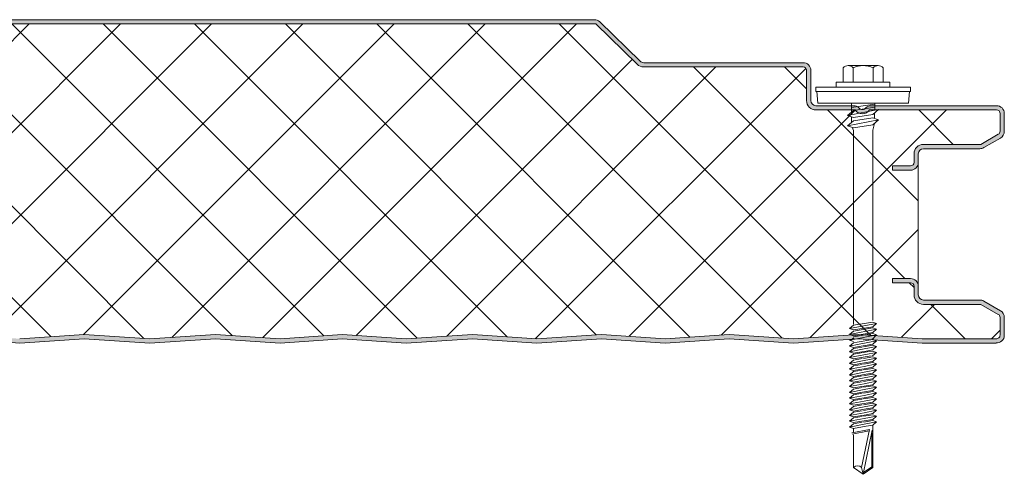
# Model space of a CAD drawing. Header units: millimetres. Extents: x 8144 to 16359, y -3714 to 2748.
# Tile 7 of 10: x 9055 to 9284, y -3180 to -3074. Entities that reach past the tile are written whole.
import ezdxf

# ---------------------------------------------------------------- set-up
doc = ezdxf.new("R2010")
doc.units = ezdxf.units.MM
doc.layers.add('A-DETL-GENF', color=92, linetype='Continuous', lineweight=13)

# ---------------------------------------------------------------- blocks, each defined once
blk = doc.blocks.new('HFX 1000 - 3 RIB - SATINLINE - HFX 1000 75mm - 3 RIB - SATINLINE-4460901-ALL PANELS 6')
at = {"layer": 'A-DETL-GENF'}
h = blk.add_hatch(color=256, dxfattribs=at)
h.paths.add_polyline_path([(259.08, -0.04), (274.65, 0.99), (289.57, -0.01), (304.01, 0.96), (318.87, -0.04), (334.37, 0.99), (349.28, -0.01), (364.37, 0.99), (379.14, 0), (394.09, 0.99), (409.35, -0.03), (424.14, 0.96), (439, -0.04), (454.51, 0.99), (469.83, 0.02), (484.51, 0.99), (499.28, 0), (514.23, 0.99), (529.14, -0.01), (544.51, 0.97), (559.42, -0.03), (575.07, 0.97), (589.7, -0.01), (604.16, 0.96), (619.08, -0.04), (634.65, 0.99), (649.57, -0.01), (664.15, 0.95), (679.1, -0.02), (694.65, 0.97), (709.56, 0.01), (724.65, 0.97), (739.14, 0), (754.37, 0.97), (769, -0.01), (784.37, 0.97), (799.28, -0.03), (814.65, 0.99), (829.57, -0.01), (844.01, 0.96), (858.87, -0.04), (874.37, 0.99), (889.28, -0.01), (904.37, 0.99), (919.22, 0.01), (934.33, 0.98), (949, -0.01), (964.09, 0.99), (978.9, 0), (996.6, 0.05), (997, 0.19), (997.27, 0.34), (997.57, 0.63), (997.82, 1), (997.96, 1.43), (998, 1.8), (998, 5.96), (997.9, 6.52), (997.76, 6.86), (997.48, 7.23), (997, 7.57), (993.22, 9.75), (992.72, 9.94), (992.32, 9.99), (978.89, 10.04), (978.6, 10.16), (978.35, 10.35), (978.16, 10.59), (978.04, 10.88), (978, 11.19), (978, 13.19), (977.94, 13.66), (977.76, 14.09), (977.48, 14.47), (977, 14.79), (976.67, 14.93), (975.92, 14.99), (972, 14.99), (972, 13.99), (976.41, 13.97), (976.77, 13.76), (976.98, 13.4), (977, 13.19), (977, 11.19), (977.08, 10.63), (977.3, 10.09), (977.65, 9.64), (978.1, 9.29), (978.63, 9.07), (979.2, 8.99), (992.54, 8.99), (996.77, 6.52), (996.98, 6.16), (997, 5.96), (996.98, 1.61), (996.8, 1.27), (996.49, 1.05), (996.12, 1), (978.1, 1.05), (964, 2), (948.86, 1), (934, 2), (919.14, 1), (904.28, 2), (889.28, 0.99), (874.28, 2), (858.45, 0.99), (844.01, 1.96), (829.57, 0.99), (814.57, 2), (799, 0.99), (784, 2), (768.86, 1), (754, 2), (739.14, 1), (724.28, 2), (709.14, 1), (694.28, 2), (678.45, 0.99), (663.59, 1.94), (649.57, 0.99), (634.57, 2), (618.87, 0.97), (604.14, 1.96), (589.7, 0.99), (574.7, 2), (559.14, 0.99), (544.14, 2), (529, 1), (514.14, 2), (499.28, 1), (484.42, 2), (469.28, 1), (454.42, 2), (438.94, 0.97), (424.14, 1.96), (409, 0.99), (394, 2), (379.14, 1), (364.28, 2), (349.28, 0.99), (334.28, 2), (318.45, 0.99), (304.01, 1.96), (289.57, 0.99), (274.57, 2), (259.08, 0.96), (244.14, 1.96), (229.7, 0.99), (214.7, 2), (199.14, 0.99), (184.14, 2), (169.14, 0.99), (154.14, 2), (139.28, 1), (124.42, 2), (109.42, 0.99), (94.42, 2), (78.94, 0.97), (64.14, 1.96), (48.97, 1), (34, 2), (19.11, 1), (1.59, 1.02), (1.23, 1.23), (1.03, 1.59), (1, 1.8), (1, 9.3), (0.93, 9.86), (0.71, 10.4), (0.36, 10.85), (-0.1, 11.2), (-0.63, 11.42), (-1.2, 11.5), (-20.41, 11.52), (-20.77, 11.73), (-20.97, 12.09), (-21, 12.3), (-20.97, 13.4), (-20.77, 13.76), (-20.41, 13.97), (-20.2, 14), (-16, 14), (-16, 15), (-20.41, 14.97), (-20.67, 14.93), (-21.1, 14.75), (-21.47, 14.47), (-21.76, 14.1), (-21.94, 13.66), (-22, 13.2), (-22, 12.3), (-21.9, 11.73), (-21.76, 11.4), (-21.47, 11.02), (-21, 10.7), (-20.67, 10.56), (-20.2, 10.5), (-0.89, 10.45), (-0.6, 10.33), (-0.35, 10.14), (-0.16, 9.9), (-0.04, 9.61), (0, 8.9), (0, 1.8), (0.06, 1.33), (0.36, 0.75), (0.53, 0.52), (1, 0.2), (1.33, 0.06), (1.8, 0), (19.53, 0.02), (34.05, 1), (49.35, -0.03), (64.14, 0.96), (79, -0.04), (94.51, 0.99), (109.42, -0.01), (124.51, 0.99), (139.28, 0), (154.23, 0.99), (169.14, -0.01), (184.51, 0.97), (199.54, -0.02), (215.07, 0.97), (229.7, -0.01), (244.16, 0.96)])
h.paths.add_polyline_path([(972, 40.19), (976.2, 40.19), (976.67, 40.25), (977.1, 40.43), (977.48, 40.72), (977.76, 41.09), (977.94, 41.52), (978, 41.99), (978.04, 44.3), (978.16, 44.59), (978.35, 44.84), (978.63, 45.04), (978.89, 45.15), (979.2, 45.19), (992.72, 45.24), (992.79, 45.25), (993.22, 45.43), (997.1, 47.67), (997.48, 47.96), (997.76, 48.33), (997.94, 48.76), (998, 49.23), (998, 53.39), (997.94, 53.86), (997.76, 54.29), (997.48, 54.66), (997, 54.99), (996.6, 55.14), (996.13, 55.19), (966.68, 55.14), (966.6, 55.13), (966.18, 54.96), (965.23, 54.31), (964.77, 54.31), (964.36, 54.52), (964.2, 54.69), (963.65, 55.03), (963.41, 55.13), (962.95, 55.19), (953.89, 55.23), (953.6, 55.35), (953.35, 55.54), (953.16, 55.79), (953.04, 56.08), (953, 56.39), (953, 63.39), (952.94, 63.86), (952.65, 64.44), (952.48, 64.66), (952, 64.99), (951.67, 65.13), (950.84, 65.19), (913.85, 65.23), (913.43, 65.44), (913.07, 65.77), (903.67, 74.87), (903.47, 74.99), (902.99, 75.15), (902.66, 75.19), (702.34, 75.15), (702.2, 75.13), (701.61, 74.83), (701.41, 74.68), (691.73, 65.33), (691.48, 65.23), (691.12, 65.19), (663.85, 65.23), (663.56, 65.35), (663.05, 65.79), (653.61, 74.91), (653.52, 74.97), (652.99, 75.15), (652.66, 75.19), (452.34, 75.15), (452.21, 75.13), (451.64, 74.85), (451.41, 74.68), (441.74, 65.33), (441.46, 65.23), (441.18, 65.19), (413.85, 65.23), (413.56, 65.35), (413.07, 65.77), (403.65, 74.88), (403.43, 75.01), (402.99, 75.15), (402.67, 75.19), (202.34, 75.15), (202.02, 75.05), (201.66, 74.87), (201.41, 74.68), (191.74, 65.33), (191.29, 65.2), (191.18, 65.19), (163.85, 65.23), (163.57, 65.35), (163.07, 65.77), (153.59, 74.93), (153.47, 74.99), (152.99, 75.15), (152.67, 75.19), (-47.66, 75.15), (-47.79, 75.13), (-48.22, 74.96), (-48.7, 74.58), (-55.75, 67.64), (-55.95, 67.11), (-55.99, 66.93), (-55.95, 66.44), (-55.88, 66.19), (-55.7, 65.86), (-55.44, 65.58), (-55.13, 65.37), (-54.77, 65.23), (-54.4, 65.19), (-26.2, 65.14), (-0.56, 57.27), (-0.33, 57.09), (-0.15, 56.84), (-0.04, 56.56), (0, 56.26), (-0.04, 46.08), (-0.16, 45.79), (-0.35, 45.54), (-0.63, 45.34), (-0.89, 45.23), (-1.2, 45.19), (-20.41, 45.16), (-20.67, 45.13), (-21.1, 44.95), (-21.47, 44.66), (-21.8, 44.19), (-21.94, 43.86), (-22, 43.39), (-22, 41.99), (-21.94, 41.52), (-21.76, 41.09), (-21.47, 40.72), (-21.1, 40.43), (-20.67, 40.25), (-20.2, 40.19), (-16, 40.19), (-16, 41.19), (-20.41, 41.22), (-20.77, 41.42), (-20.97, 41.78), (-21, 41.99), (-20.97, 43.6), (-20.77, 43.96), (-20.41, 44.16), (-20.2, 44.19), (-1.2, 44.19), (-0.63, 44.26), (-0.1, 44.48), (0.36, 44.83), (0.71, 45.29), (0.93, 45.82), (1, 46.39), (1, 56.26), (0.93, 56.81), (0.72, 57.33), (0.39, 57.78), (-0.05, 58.13), (-0.56, 58.36), (-26.2, 66.19), (-54.54, 66.21), (-54.82, 66.36), (-54.97, 66.61), (-54.99, 66.86), (-54.88, 67.13), (-54.67, 67.36), (-47.66, 74.19), (152.99, 74.19), (162.62, 64.81), (163.07, 64.47), (163.6, 64.26), (164.16, 64.19), (191.18, 64.19), (191.74, 64.26), (192.26, 64.47), (192.71, 64.81), (202.34, 74.19), (402.99, 74.19), (412.62, 64.81), (413.07, 64.47), (413.59, 64.26), (414.15, 64.19), (441.18, 64.19), (441.74, 64.26), (442.26, 64.47), (442.71, 64.81), (452.34, 74.19), (652.99, 74.19), (662.62, 64.81), (663.07, 64.47), (663.59, 64.26), (664.15, 64.19), (691.17, 64.19), (691.73, 64.26), (692.26, 64.47), (692.71, 64.81), (702.34, 74.19), (902.99, 74.19), (912.62, 64.81), (913.07, 64.47), (913.59, 64.26), (914.15, 64.19), (951.41, 64.16), (951.77, 63.96), (951.98, 63.6), (952, 63.39), (952, 56.39), (952.08, 55.82), (952.3, 55.29), (952.65, 54.83), (953.1, 54.48), (953.63, 54.26), (954.2, 54.19), (963.33, 54.19), (963.65, 53.81), (964.05, 53.52), (964.51, 53.34), (965, 53.28), (965.67, 53.42), (965.95, 53.52), (966.36, 53.81), (966.68, 54.19), (996.41, 54.16), (996.77, 53.96), (996.98, 53.6), (997, 53.39), (996.98, 49.02), (996.77, 48.66), (996.6, 48.54), (992.54, 46.19), (979.2, 46.19), (978.63, 46.11), (978.1, 45.9), (977.65, 45.55), (977.3, 45.09), (977.08, 44.56), (977, 43.99), (976.98, 41.78), (976.77, 41.42), (976.41, 41.22), (976.2, 41.19), (972, 41.19), (972, 40.25)])
h = blk.add_hatch(dxfattribs=at)
h.set_pattern_fill('FP_2', color=256, style=0, pattern_type=2)
h.set_pattern_definition([(45, (-8286.296, 3149.125), (-10.606602, 10.606602), []), (135, (-8286.296, 3149.125), (-10.606602, -10.606602), [])])
h.paths.add_polyline_path([(259.08, 0.96), (274.57, 2), (289.57, 0.99), (304.01, 1.96), (318.87, 0.96), (334.28, 2), (349.28, 0.99), (364.28, 2), (379.14, 1), (394, 2), (409.35, 0.97), (424.14, 1.96), (439, 0.96), (454.42, 2), (469.42, 0.99), (484.42, 2), (499.28, 1), (514.14, 2), (529.14, 0.99), (544.14, 2), (559.42, 0.97), (574.7, 2), (589.7, 0.99), (604.14, 1.96), (619.08, 0.96), (634.57, 2), (649.57, 0.99), (664.01, 1.96), (678.87, 0.96), (694.28, 2), (709.28, 0.99), (724.28, 2), (739.14, 1), (754, 2), (769, 0.99), (784, 2), (799.28, 0.97), (814.57, 2), (829.57, 0.99), (844.01, 1.96), (858.87, 0.96), (874.28, 2), (889.28, 0.99), (904.28, 2), (919.14, 1), (934, 2), (949, 0.99), (964, 2), (978.9, 1), (996.49, 1.05), (996.8, 1.27), (996.91, 1.43), (997, 1.8), (997, 5.96), (996.9, 6.36), (996.6, 6.65), (992.54, 8.99), (979.2, 8.99), (978.63, 9.07), (978.1, 9.29), (977.65, 9.64), (977.3, 10.09), (977.08, 10.63), (977, 11.19), (977, 13.19), (976.9, 13.59), (976.6, 13.89), (976.2, 13.99), (972, 13.99), (972, 14.99), (976.2, 14.99), (976.67, 14.93), (977.1, 14.75), (977.48, 14.47), (977.76, 14.09), (977.94, 13.66), (978, 13.19), (978, 41.99), (977.94, 41.52), (977.76, 41.09), (977.48, 40.72), (977.1, 40.43), (976.67, 40.25), (976.2, 40.19), (972, 40.19), (972, 41.19), (976.41, 41.22), (976.77, 41.42), (976.9, 41.59), (977, 41.99), (977, 43.99), (977.08, 44.56), (977.3, 45.09), (977.65, 45.55), (978.1, 45.9), (978.63, 46.11), (979.2, 46.19), (992.54, 46.19), (996.77, 48.66), (996.9, 48.83), (997, 49.23), (997, 53.39), (996.9, 53.79), (996.6, 54.08), (996.2, 54.19), (966.68, 54.19), (966.36, 53.81), (965.95, 53.52), (965.49, 53.34), (965, 53.28), (964.51, 53.34), (964.05, 53.52), (963.65, 53.81), (963.33, 54.19), (954.2, 54.19), (953.63, 54.26), (953.1, 54.48), (952.65, 54.83), (952.3, 55.29), (952.08, 55.82), (952, 56.39), (952, 63.39), (951.9, 63.79), (951.6, 64.08), (951.2, 64.19), (914.15, 64.19), (913.59, 64.26), (913.07, 64.47), (912.62, 64.81), (902.99, 74.19), (702.34, 74.19), (692.71, 64.81), (692.26, 64.47), (691.73, 64.26), (691.17, 64.19), (664.15, 64.19), (663.59, 64.26), (663.07, 64.47), (662.62, 64.81), (652.99, 74.19), (452.34, 74.19), (442.71, 64.81), (442.26, 64.47), (441.74, 64.26), (441.18, 64.19), (414.15, 64.19), (413.59, 64.26), (413.07, 64.47), (412.62, 64.81), (402.99, 74.19), (202.34, 74.19), (192.71, 64.81), (192.26, 64.47), (191.74, 64.26), (191.18, 64.19), (164.16, 64.19), (163.6, 64.26), (163.07, 64.47), (162.62, 64.81), (152.99, 74.19), (-47.66, 74.19), (-54.91, 67.11), (-54.97, 66.98), (-54.95, 66.56), (-54.79, 66.34), (-54.54, 66.21), (-54.4, 66.19), (-26.2, 66.19), (-0.56, 58.36), (-0.05, 58.13), (0.39, 57.78), (0.72, 57.33), (0.93, 56.81), (1, 56.26), (1, 46.39), (0.93, 45.82), (0.71, 45.29), (0.36, 44.83), (-0.1, 44.48), (-0.63, 44.26), (-1.2, 44.19), (-20.41, 44.16), (-20.77, 43.96), (-20.89, 43.79), (-21, 43.39), (-21, 41.99), (-20.89, 41.59), (-20.6, 41.3), (-20.2, 41.19), (-16, 41.19), (-16, 40.19), (-20.2, 40.19), (-20.67, 40.25), (-21.1, 40.43), (-21.47, 40.72), (-21.76, 41.09), (-21.94, 41.52), (-22, 41.99), (-22, 13.2), (-21.94, 13.66), (-21.76, 14.1), (-21.47, 14.47), (-21.1, 14.75), (-20.67, 14.93), (-20.2, 15), (-16, 15), (-16, 14), (-20.41, 13.97), (-20.77, 13.76), (-20.89, 13.6), (-21, 13.2), (-21, 12.3), (-20.89, 11.9), (-20.6, 11.6), (-20.2, 11.5), (-1.2, 11.5), (-0.63, 11.42), (-0.1, 11.2), (0.36, 10.85), (0.71, 10.4), (0.93, 9.86), (1, 8.9), (1, 1.8), (1.11, 1.4), (1.4, 1.1), (1.8, 1), (19.11, 1), (34, 2), (49.35, 0.97), (64.14, 1.96), (79, 0.96), (94.42, 2), (109.42, 0.99), (124.42, 2), (139.28, 1), (154.14, 2), (169.14, 0.99), (184.14, 2), (199.42, 0.97), (214.7, 2), (229.7, 0.99), (244.14, 1.96)])
for p, q in [((902.99, 74.19), (702.34, 74.19)), ((902.66, 75.19), (702.66, 75.19)), ((912.62, 64.81), (902.99, 74.19)), ((913.31, 65.53), (903.92, 74.68)), ((951.2, 65.19), (914.15, 65.19)), ((951.2, 64.19), (914.15, 64.19)), ((961.68, 64.51), (968.64, 64.51)), ((952, 56.39), (952, 63.39)), ((953, 56.39), (953, 63.39)), ((960.52, 63.98), (960.52, 60.65)), ((962.84, 63.98), (962.84, 60.65)), ((967.48, 63.98), (967.48, 60.65)), ((969.8, 63.98), (969.8, 60.65)), ((971.41, 60.65), (958.91, 60.65)), ((958.91, 60.65), (958.91, 59.51)), ((971.41, 59.51), (971.41, 60.65)), ((976.16, 59.51), (954.16, 59.51)), ((954.16, 59.51), (954.16, 58.51)), ((954.16, 58.51), (976.16, 58.51)), ((954.41, 58.51), (954.63, 55.81)), ((975.69, 55.81), (975.91, 58.51)), ((976.16, 58.51), (976.16, 59.51)), ((962.95, 55.19), (954.2, 55.19)), ((975.69, 55.81), (954.63, 55.81)), ((962.47, 55.81), (962.47, 53.69)), ((967.86, 55.55), (962.47, 54.73)), ((996.2, 55.19), (967.05, 55.19)), ((967.86, 55.81), (967.86, 54.11)), ((963.33, 54.19), (954.2, 54.19)), ((961.55, 52.89), (968.77, 54.29)), ((962.91, 54.07), (961.55, 52.89)), ((962.91, 52.42), (961.55, 52.89)), ((967.86, 54.83), (962.91, 54.07)), ((967.41, 53.11), (962.91, 52.42)), ((996.2, 54.19), (966.68, 54.19)), ((968.77, 54.29), (967.41, 53.11)), ((967.77, 53.43), (967.77, 52.26)), ((997, 49.23), (997, 53.39)), ((998, 49.23), (998, 53.39)), ((961.55, 50.52), (968.77, 51.92)), ((962.91, 51.7), (961.55, 50.52)), ((961.55, 50.52), (962.91, 50.05)), ((962.47, 52.57), (962.47, 51.31)), ((967.41, 52.38), (962.91, 51.7)), ((962.91, 50.05), (967.41, 50.74)), ((968.77, 51.92), (967.41, 52.38)), ((967.41, 50.74), (968.77, 51.92)), ((967.42, 49.46), (967.79, 51.07)), ((962.6, 50.16), (962.92, 49.42)), ((962.92, 49.42), (962.92, 4.42)), ((967.42, 5.25), (967.42, 49.46)), ((992.54, 46.19), (996.6, 48.54)), ((979.2, 46.19), (992.54, 46.19)), ((993.22, 45.43), (997.1, 47.67)), ((977, 41.99), (977, 43.99)), ((978, 41.99), (978, 43.99)), ((979.2, 45.19), (992.32, 45.19)), ((978, 13.19), (978, 41.99)), ((972, 40.19), (972, 41.19)), ((972, 41.19), (976.2, 41.19)), ((976.2, 40.19), (972, 40.19)), ((972, 13.99), (972, 14.99)), ((972, 14.99), (976.2, 14.99)), ((976.2, 13.99), (972, 13.99)), ((977, 11.19), (977, 13.19)), ((978, 11.19), (978, 13.19)), ((992.32, 9.99), (979.2, 9.99)), ((997.1, 7.51), (993.22, 9.75)), ((992.54, 8.99), (979.2, 8.99)), ((996.6, 6.65), (992.54, 8.99)), ((962.91, 4.12), (967.41, 4.87)), ((968.31, 4.56), (967.41, 4.87)), ((997, 1.8), (997, 5.96)), ((998, 1.8), (998, 5.96)), ((962.01, 3.34), (968.31, 4.56)), ((962.91, 4.12), (962.01, 3.34)), ((962.01, 3.34), (962.91, 3.03)), ((962.01, 1.99), (968.31, 3.21)), ((962.91, 2.77), (962.01, 1.99)), ((962.91, 3.03), (967.41, 3.78)), ((967.41, 3.52), (962.91, 2.77)), ((967.41, 2.43), (962.91, 1.68)), ((968.31, 4.56), (967.41, 3.78)), ((968.31, 3.21), (967.41, 3.52)), ((968.31, 3.21), (967.41, 2.43)), ((754, 1), (769, -0.01)), ((769, 0.99), (784, 2)), ((769, -0.01), (784, 1)), ((784, 2), (799.28, 0.97)), ((784, 1), (799.28, -0.03)), ((799.28, 0.97), (814.57, 2)), ((799.28, -0.03), (814.57, 1)), ((814.57, 2), (829.57, 0.99)), ((814.57, 1), (829.57, -0.01)), ((829.57, 0.99), (844.01, 1.96)), ((829.57, -0.01), (844.01, 0.96)), ((844.01, 1.96), (858.87, 0.96)), ((844.01, 0.96), (858.87, -0.04)), ((858.87, 0.96), (874.28, 2)), ((858.87, -0.04), (874.28, 1)), ((874.28, 2), (889.28, 0.99)), ((874.28, 1), (889.28, -0.01)), ((889.28, 0.99), (904.28, 2)), ((889.28, -0.01), (904.28, 1)), ((904.28, 2), (919.14, 1)), ((904.28, 1), (919.14, 0)), ((919.14, 1), (934, 2)), ((919.14, 0), (934, 1)), ((934, 2), (949, 0.99)), ((934, 1), (949, -0.01)), ((949, 0.99), (964, 2)), ((949, -0.01), (964, 1)), ((962.01, 1.99), (962.91, 1.68)), ((962.01, 0.64), (963.11, 0.86)), ((962.01, 0.64), (962.91, 0.33)), ((962.91, 0.08), (962.01, -0.7)), ((962.4, 0.72), (962.99, 1.18)), ((967.41, 2.18), (962.91, 1.42)), ((962.91, 0.08), (963.76, 0.22)), ((962.92, 0.82), (968.31, 1.87)), ((963.76, 0.22), (967.41, 0.83)), ((964, 2), (978.9, 1)), ((964, 1), (978.86, 0)), ((968.31, 0.52), (964.26, -0.27)), ((968.31, 0.52), (967.18, 0.91)), ((968.31, 1.87), (967.24, 0.8)), ((968.31, 1.87), (967.41, 2.18)), ((968.31, 0.52), (967.41, -0.26)), ((978.86, 0), (996.07, 0)), ((978.9, 1), (996.12, 1)), ((964.26, -0.27), (962.01, -0.7)), ((962.01, -0.7), (962.91, -1.01)), ((962.91, -1.27), (962.01, -2.05)), ((962.01, -2.05), (965.4, -1.39)), ((962.01, -2.05), (962.91, -2.36)), ((962.91, -1.01), (964.71, -0.71)), ((964.93, -0.93), (962.91, -1.27)), ((965.88, -1.86), (962.91, -2.36)), ((966.11, -2.08), (962.91, -2.62)), ((964.71, -0.71), (967.41, -0.26)), ((967.41, -0.52), (965.25, -0.88)), ((965.4, -1.39), (968.31, -0.83)), ((967.41, -1.61), (965.88, -1.86)), ((967.41, -1.86), (966.11, -2.08)), ((966.55, -2.52), (968.31, -2.17)), ((968.31, -2.17), (967.38, -2.96)), ((968.31, -0.83), (967.41, -0.52)), ((968.31, -0.83), (967.41, -1.61)), ((968.31, -2.17), (967.41, -1.86)), ((962.01, -3.4), (966.55, -2.52)), ((962.91, -2.62), (962.01, -3.4)), ((962.01, -3.4), (962.91, -3.71)), ((962.91, -3.96), (962.01, -4.74)), ((962.01, -4.74), (965.4, -4.08)), ((962.91, -3.71), (967.06, -3.01)), ((964.93, -3.62), (962.91, -3.96)), ((965.88, -4.56), (962.91, -5.05)), ((967.41, -3.21), (965.25, -3.57)), ((967.41, -4.56), (965.25, -4.92)), ((965.4, -4.08), (968.31, -3.52)), ((967.41, -4.3), (965.88, -4.56)), ((968.31, -3.52), (967.41, -3.21)), ((968.31, -3.52), (967.41, -4.3)), ((968.31, -4.87), (967.41, -4.56)), ((962.01, -4.74), (962.91, -5.05)), ((962.91, -5.32), (962.01, -6.1)), ((962.01, -6.1), (965.4, -5.44)), ((962.01, -6.1), (962.91, -6.41)), ((962.91, -6.66), (962.01, -7.44)), ((962.01, -7.44), (965.4, -6.78)), ((964.93, -4.98), (962.91, -5.32)), ((965.88, -5.91), (962.91, -6.41)), ((964.93, -6.32), (962.91, -6.66)), ((967.41, -5.9), (965.25, -6.26)), ((965.4, -5.44), (968.31, -4.87)), ((965.4, -6.78), (968.31, -6.21)), ((967.41, -5.65), (965.88, -5.91)), ((968.31, -4.87), (967.41, -5.65)), ((968.31, -6.21), (967.41, -5.9)), ((968.31, -6.21), (967.41, -6.99)), ((962.01, -7.44), (962.91, -7.75)), ((962.91, -8), (962.01, -8.78)), ((962.01, -8.78), (965.4, -8.12)), ((962.01, -8.78), (962.91, -9.09)), ((965.88, -7.25), (962.91, -7.75)), ((964.93, -7.66), (962.91, -8)), ((965.88, -8.6), (962.91, -9.09)), ((964.93, -9.01), (962.91, -9.35)), ((967.41, -7.25), (965.25, -7.61)), ((967.41, -8.6), (965.25, -8.96)), ((965.4, -8.12), (968.31, -7.56)), ((965.4, -9.47), (968.31, -8.91)), ((967.41, -6.99), (965.88, -7.25)), ((967.41, -8.34), (965.88, -8.6)), ((968.31, -7.56), (967.41, -7.25)), ((968.31, -7.56), (967.41, -8.34)), ((968.31, -8.91), (967.41, -8.6)), ((968.31, -8.91), (967.41, -9.69)), ((962.91, -9.35), (962.01, -10.13)), ((962.01, -10.13), (965.4, -9.47)), ((962.01, -10.13), (962.91, -10.44)), ((962.91, -10.7), (962.01, -11.48)), ((962.01, -11.48), (965.4, -10.82)), ((965.88, -9.94), (962.91, -10.44)), ((964.93, -10.36), (962.91, -10.7)), ((965.88, -11.29), (962.91, -11.79)), ((967.41, -9.94), (965.25, -10.3)), ((967.41, -11.29), (965.25, -11.65)), ((965.4, -10.82), (968.31, -10.25)), ((967.41, -9.69), (965.88, -9.94)), ((967.41, -11.04), (965.88, -11.29)), ((968.31, -10.25), (967.41, -9.94)), ((968.31, -10.25), (967.41, -11.04)), ((968.31, -11.6), (967.41, -11.29)), ((962.01, -11.48), (962.91, -11.79)), ((962.91, -12.04), (962.01, -12.82)), ((962.01, -12.82), (965.4, -12.17)), ((962.01, -12.82), (962.91, -13.13)), ((962.91, -13.39), (962.01, -14.17)), ((962.01, -14.17), (965.4, -13.51)), ((964.93, -11.7), (962.91, -12.04)), ((965.88, -12.64), (962.91, -13.13)), ((964.93, -13.05), (962.91, -13.39)), ((967.41, -12.64), (965.25, -13)), ((965.4, -12.17), (968.31, -11.6)), ((965.4, -13.51), (968.31, -12.95)), ((967.41, -12.38), (965.88, -12.64)), ((967.41, -13.73), (965.88, -13.98)), ((968.31, -11.6), (967.41, -12.38)), ((968.31, -12.95), (967.41, -12.64)), ((968.31, -12.95), (967.41, -13.73)), ((962.01, -14.17), (962.91, -14.48)), ((962.91, -14.74), (962.01, -15.52)), ((962.01, -15.52), (965.4, -14.86)), ((962.01, -15.52), (962.91, -15.83)), ((965.88, -13.98), (962.91, -14.48)), ((964.93, -14.4), (962.91, -14.74)), ((965.88, -15.33), (962.91, -15.83)), ((964.93, -15.74), (962.91, -16.08)), ((967.41, -13.98), (965.25, -14.34)), ((967.41, -15.33), (965.25, -15.69)), ((965.4, -14.86), (968.31, -14.29)), ((965.4, -16.21), (968.31, -15.64)), ((967.41, -15.08), (965.88, -15.33)), ((968.31, -14.29), (967.41, -13.98)), ((968.31, -14.29), (967.41, -15.08)), ((968.31, -15.64), (967.41, -15.33)), ((968.31, -15.64), (967.41, -16.42)), ((962.91, -16.08), (962.01, -16.86)), ((962.01, -16.86), (965.4, -16.21)), ((962.01, -16.86), (962.91, -17.17)), ((962.91, -17.43), (962.01, -18.21)), ((962.01, -18.21), (965.4, -17.55)), ((962.01, -18.21), (962.91, -18.52)), ((965.88, -16.68), (962.91, -17.17)), ((964.93, -17.09), (962.91, -17.43)), ((965.88, -18.02), (962.91, -18.52)), ((967.41, -16.68), (965.25, -17.04)), ((967.41, -18.02), (965.25, -18.38)), ((965.4, -17.55), (968.31, -16.99)), ((967.41, -16.42), (965.88, -16.68)), ((967.41, -17.77), (965.88, -18.02)), ((968.31, -16.99), (967.41, -16.68)), ((968.31, -16.99), (967.41, -17.77)), ((968.31, -18.33), (967.41, -18.02)), ((962.91, -18.78), (962.01, -19.56)), ((962.01, -19.56), (965.4, -18.9)), ((962.01, -19.56), (962.91, -19.87)), ((966.65, -20.14), (962.52, -20.86)), ((962.58, -21.19), (966.59, -20.41)), ((964.93, -18.44), (962.91, -18.78)), ((965.88, -19.37), (962.91, -19.87)), ((962.91, -19.87), (962.91, -20.79)), ((964.82, -28.95), (966.65, -20.14)), ((967.29, -20.27), (965.16, -30.53)), ((965.4, -18.9), (968.31, -18.33)), ((967.41, -19.12), (965.88, -19.37)), ((968.31, -18.33), (967.41, -19.12)), ((967.41, -28.95), (967.41, -19.12)), ((962.91, -21.39), (962.91, -28.95)), ((967.15, -20.96), (967.15, -28.81)), ((962.91, -28.95), (965.16, -30.53)), ((965.16, -30.53), (964.82, -28.95)), ((965.16, -30.53), (967.41, -28.95)), ((967.15, -28.81), (965.24, -30.15))]:
    blk.add_line(p, q, dxfattribs=at)
for centre, radius, start, end in [((902.66, 73.39), 1.8, 45.7585, 90), ((914.15, 66.39), 2.2, 225.7585, 270), ((914.15, 66.39), 1.2, 225.7585, 270), ((951.2, 63.39), 1.8, 0, 90), ((951.2, 63.39), 0.8, 360, 90), ((961.68, 62.96), 1.54, 41.3319, 138.6681), ((965.16, 59.11), 5.39, 64.5175, 115.4825), ((968.64, 62.96), 1.54, 41.3319, 138.6681), ((951.2, 63.39), 0.8, 360, 30), ((954.2, 56.39), 2.2, 180, 270), ((954.2, 56.39), 1.2, 180, 270), ((962.95, 53.39), 1.8, 46.2896, 90), ((967.05, 53.39), 1.8, 90, 133.7104), ((996.2, 53.39), 1.8, 0, 90), ((965, 55.28), 2, 213.1529, 326.8471), ((965, 55.28), 1, 216.3442, 323.6558), ((996.2, 53.39), 0.8, 0, 90), ((996.2, 53.39), 0.8, 360, 30), ((996.2, 49.23), 0.8, 300, 360), ((996.2, 49.23), 0.8, 330, 0), ((996.2, 49.23), 1.8, 300, 0), ((979.2, 43.99), 2.2, 90, 180), ((979.2, 43.99), 1.2, 90, 180), ((992.32, 46.99), 1.8, 270, 300), ((976.2, 41.99), 1.8, 270, 360), ((976.2, 41.99), 0.8, 270, 360), ((976.2, 41.99), 0.8, 330, 0), ((976.2, 13.19), 1.8, 360, 90), ((976.2, 13.19), 0.8, 360, 90), ((976.2, 13.19), 0.8, 360, 30), ((979.2, 11.19), 2.2, 180, 270), ((979.2, 11.19), 1.2, 180, 270), ((992.32, 8.19), 1.8, 60, 90), ((996.2, 5.96), 1.8, 360, 60), ((996.2, 5.96), 0.8, 360, 60), ((996.2, 5.96), 0.8, 0, 30), ((996.2, 1.8), 1.8, 265.8468, 0), ((996.2, 1.8), 0.8, 263.7686, 0), ((963.86, -29.98), 1.41, 47.2756, 132.7244)]:
    blk.add_arc(centre, radius, start, end, dxfattribs=at)

msp = doc.modelspace()

# ---------------------------------------------------------------- block references
at = {"layer": 'A-DETL-GENF'}
msp.add_blockref('HFX 1000 - 3 RIB - SATINLINE - HFX 1000 75mm - 3 RIB - SATINLINE-4460901-ALL PANELS 6', (8286.3, -3149.12), dxfattribs=at)

doc.saveas('drawing.dxf')
